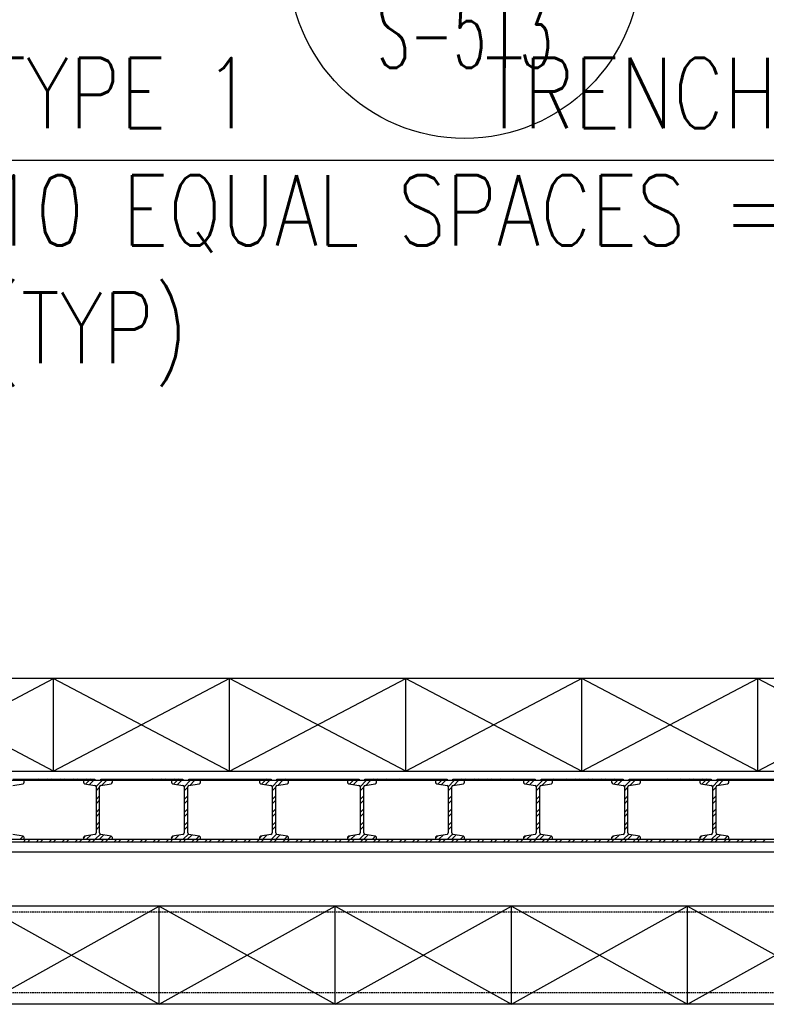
# Model space of a CAD drawing. Header units: inches. Extents: x -9715 to 32893, y -15613 to -1138.
# Tile 40 of 256: x 8875 to 9002, y -11911 to -11743. Entities that reach past the tile are written whole.
import ezdxf
from ezdxf.enums import TextEntityAlignment as Align

# ---------------------------------------------------------------- set-up
doc = ezdxf.new("R2010")
doc.units = ezdxf.units.IN
doc.header["$MEASUREMENT"] = 0
doc.linetypes.add('HIDDEN', pattern=[0.375, 0.25, -0.125])
doc.layers.get('0').update_dxf_attribs({"color": 252})
for name, color, linetype in [('DOOR', 1, 'Continuous'), ('HATCH', 1, 'Continuous'), ('S-ANNO-SYMB', 2, 'Continuous'), ('S-ANNO-TEXT', 2, 'Continuous'), ('S1', 2, 'Continuous'), ('S2', 7, 'Continuous'), ('S5', 1, 'Continuous')]:
    doc.layers.add(name, color=color, linetype=linetype)
doc.styles.add('125', font='romans.shx', dxfattribs={"width": 0.8, "height": 2})
doc.styles.add('ROMANS', font='ROMANS.shx', dxfattribs={"width": 0.8})
doc.styles.add('TITTEXTL', font='swiss.ttf', dxfattribs={"width": 0.8})

# ---------------------------------------------------------------- blocks, each defined once
blk = doc.blocks.new('X2')
at = {"layer": 'HATCH', "color": 1}
for p, q in [((60, -15.75), (30, 0)), ((30, -15.75), (60, 0)), ((60, 0), (90, -15.75)), ((90, 0), (60, -15.75)), ((120, -15.75), (90, 0)), ((90, -15.75), (120, 0)), ((120, 0), (150, -15.75)), ((150, 0), (120, -15.75)), ((180, -15.75), (150, 0)), ((150, -15.75), (180, 0)), ((180, 0), (210, -15.75)), ((210, 0), (180, -15.75))]:
    blk.add_line(p, q, dxfattribs=at)
blk = doc.blocks.new('Anno_Section_A2')
at = {"color": 0, "linetype": 'ByBlock', "lineweight": -2}
blk.add_line((2.5, 0), (-2.5, 0), dxfattribs=at)
blk.add_circle((0, 0), 2.5, dxfattribs=at)
at = {"color": 0, "linetype": 'ByBlock', "lineweight": -2, "style": 'ROMANS', "width": 0.8}
blk.add_attdef('NUMBER', text='', height=1, dxfattribs=at).set_placement((0, 0.5), align=Align.CENTER)
blk.add_attdef('SHEET', text='', height=0.75, dxfattribs=at).set_placement((0, -0.5), align=Align.TOP_CENTER)
blk = doc.blocks.new('DOOR')
at = {"layer": 'DOOR'}
for p, q in [((63.5, 5.25), (77.5, 5.25)), ((65.17, 5), (64.92, 5.25)), ((65.9, 5), (65.65, 5.25)), ((67.38, 5), (67.13, 5.25)), ((68.11, 5), (67.86, 5.25)), ((69.59, 5), (69.34, 5.25)), ((70.32, 5), (70.07, 5.25)), ((71.8, 5), (71.55, 5.25)), ((72.53, 5), (72.28, 5.25)), ((74.01, 5), (73.76, 5.25)), ((74.74, 5), (74.49, 5.25)), ((76.22, 5), (75.97, 5.25)), ((76.95, 5), (76.7, 5.25)), ((77.5, 5.25), (77.5, 5)), ((78.5, 5.25), (92.5, 5.25)), ((78.5, 5), (78.5, 5.25)), ((78.69, 5), (78.5, 5.19)), ((80.17, 5), (79.92, 5.25)), ((80.9, 5), (80.65, 5.25)), ((82.38, 5), (82.13, 5.25)), ((83.11, 5), (82.86, 5.25)), ((84.59, 5), (84.34, 5.25)), ((85.32, 5), (85.07, 5.25)), ((86.8, 5), (86.55, 5.25)), ((87.53, 5), (87.28, 5.25)), ((89.01, 5), (88.76, 5.25)), ((89.74, 5), (89.49, 5.25)), ((91.22, 5), (90.97, 5.25)), ((91.95, 5), (91.7, 5.25)), ((92.5, 5.25), (92.5, 5)), ((93.5, 5.25), (107.5, 5.25)), ((93.5, 5), (93.5, 5.25)), ((93.69, 5), (93.5, 5.19)), ((95.17, 5), (94.92, 5.25)), ((95.9, 5), (95.65, 5.25)), ((97.38, 5), (97.13, 5.25)), ((98.11, 5), (97.86, 5.25)), ((99.59, 5), (99.34, 5.25)), ((100.32, 5), (100.07, 5.25)), ((101.8, 5), (101.55, 5.25)), ((102.53, 5), (102.28, 5.25)), ((104.01, 5), (103.76, 5.25)), ((104.74, 5), (104.49, 5.25)), ((106.22, 5), (105.97, 5.25)), ((106.95, 5), (106.7, 5.25)), ((107.5, 5.25), (107.5, 5)), ((108.5, 5.25), (122.5, 5.25)), ((108.5, 5), (108.5, 5.25)), ((108.69, 5), (108.5, 5.19)), ((110.17, 5), (109.92, 5.25)), ((110.9, 5), (110.65, 5.25)), ((112.38, 5), (112.13, 5.25)), ((113.11, 5), (112.86, 5.25)), ((114.59, 5), (114.34, 5.25)), ((115.32, 5), (115.07, 5.25)), ((116.8, 5), (116.55, 5.25)), ((117.53, 5), (117.28, 5.25)), ((119.01, 5), (118.76, 5.25)), ((119.74, 5), (119.49, 5.25)), ((121.22, 5), (120.97, 5.25)), ((121.95, 5), (121.7, 5.25)), ((122.5, 5.25), (122.5, 5)), ((123.5, 5.25), (137.5, 5.25)), ((123.5, 5), (123.5, 5.25)), ((123.69, 5), (123.5, 5.19)), ((125.17, 5), (124.92, 5.25)), ((125.9, 5), (125.65, 5.25)), ((127.38, 5), (127.13, 5.25)), ((128.11, 5), (127.86, 5.25)), ((129.59, 5), (129.34, 5.25)), ((130.32, 5), (130.07, 5.25)), ((131.8, 5), (131.55, 5.25)), ((132.53, 5), (132.28, 5.25)), ((134.01, 5), (133.76, 5.25)), ((134.74, 5), (134.49, 5.25)), ((136.22, 5), (135.97, 5.25)), ((136.95, 5), (136.7, 5.25)), ((137.5, 5.25), (137.5, 5)), ((138.5, 5.25), (152.5, 5.25)), ((138.5, 5), (138.5, 5.25)), ((138.69, 5), (138.5, 5.19)), ((140.17, 5), (139.92, 5.25)), ((140.9, 5), (140.65, 5.25)), ((142.38, 5), (142.13, 5.25)), ((143.11, 5), (142.86, 5.25)), ((144.59, 5), (144.34, 5.25)), ((145.32, 5), (145.07, 5.25)), ((146.8, 5), (146.55, 5.25)), ((147.53, 5), (147.28, 5.25)), ((149.01, 5), (148.76, 5.25)), ((149.74, 5), (149.49, 5.25)), ((151.22, 5), (150.97, 5.25)), ((151.95, 5), (151.7, 5.25)), ((152.5, 5.25), (152.5, 5)), ((153.5, 5.25), (167.5, 5.25)), ((153.5, 5), (153.5, 5.25)), ((153.69, 5), (153.5, 5.19)), ((155.17, 5), (154.92, 5.25)), ((155.9, 5), (155.65, 5.25)), ((157.38, 5), (157.13, 5.25)), ((158.11, 5), (157.86, 5.25)), ((159.59, 5), (159.34, 5.25)), ((160.32, 5), (160.07, 5.25)), ((161.8, 5), (161.55, 5.25)), ((162.53, 5), (162.28, 5.25)), ((164.01, 5), (163.76, 5.25)), ((164.74, 5), (164.49, 5.25)), ((166.22, 5), (165.97, 5.25)), ((166.95, 5), (166.7, 5.25)), ((167.5, 5.25), (167.5, 5)), ((168.5, 5.25), (182.5, 5.25)), ((168.5, 5), (168.5, 5.25)), ((168.69, 5), (168.5, 5.19)), ((170.17, 5), (169.92, 5.25)), ((170.9, 5), (170.65, 5.25)), ((172.38, 5), (172.13, 5.25)), ((173.11, 5), (172.86, 5.25)), ((174.59, 5), (174.34, 5.25)), ((175.32, 5), (175.07, 5.25)), ((176.8, 5), (176.55, 5.25)), ((177.53, 5), (177.28, 5.25)), ((179.01, 5), (178.76, 5.25)), ((179.74, 5), (179.49, 5.25)), ((181.22, 5), (180.97, 5.25)), ((181.95, 5), (181.7, 5.25)), ((182.5, 5.25), (182.5, 5)), ((183.5, 5.25), (197.5, 5.25)), ((183.5, 5), (183.5, 5.25)), ((183.69, 5), (183.5, 5.19)), ((185.17, 5), (184.92, 5.25)), ((185.9, 5), (185.65, 5.25)), ((187.38, 5), (187.13, 5.25)), ((188.11, 5), (187.86, 5.25)), ((189.59, 5), (189.34, 5.25)), ((190.32, 5), (190.07, 5.25)), ((191.8, 5), (191.55, 5.25)), ((77.5, 5), (63.5, 5)), ((75.95, 4.43), (76.52, 5)), ((76.57, 4.32), (77.25, 5)), ((77.68, 3.96), (78.72, 5)), ((77.69, 3.23), (78.31, 3.85)), ((92.5, 5), (78.5, 5)), ((78.65, 4.18), (79.46, 5)), ((90.95, 4.43), (91.52, 5)), ((91.57, 4.32), (92.25, 5)), ((92.68, 3.96), (93.72, 5)), ((92.69, 3.23), (93.31, 3.85)), ((107.5, 5), (93.5, 5)), ((93.65, 4.18), (94.46, 5)), ((105.95, 4.43), (106.52, 5)), ((106.57, 4.32), (107.25, 5)), ((107.68, 3.96), (108.72, 5)), ((107.69, 3.23), (108.31, 3.85)), ((122.5, 5), (108.5, 5)), ((108.65, 4.18), (109.46, 5)), ((120.95, 4.43), (121.52, 5)), ((121.57, 4.32), (122.25, 5)), ((122.68, 3.96), (123.72, 5)), ((122.69, 3.23), (123.31, 3.85)), ((137.5, 5), (123.5, 5)), ((123.65, 4.18), (124.46, 5)), ((135.95, 4.43), (136.52, 5)), ((136.57, 4.32), (137.25, 5)), ((137.68, 3.96), (138.72, 5)), ((137.69, 3.23), (138.31, 3.85)), ((152.5, 5), (138.5, 5)), ((138.65, 4.18), (139.46, 5)), ((150.95, 4.43), (151.52, 5)), ((151.57, 4.32), (152.25, 5)), ((152.68, 3.96), (153.72, 5)), ((152.69, 3.23), (153.31, 3.85)), ((167.5, 5), (153.5, 5)), ((153.65, 4.18), (154.46, 5)), ((165.95, 4.43), (166.52, 5)), ((166.57, 4.32), (167.25, 5)), ((167.68, 3.96), (168.72, 5)), ((167.69, 3.23), (168.31, 3.85)), ((182.5, 5), (168.5, 5)), ((168.65, 4.18), (169.46, 5)), ((180.95, 4.43), (181.52, 5)), ((181.57, 4.32), (182.25, 5)), ((182.68, 3.96), (183.72, 5)), ((182.69, 3.23), (183.31, 3.85)), ((197.5, 5), (183.5, 5)), ((183.65, 4.18), (184.46, 5)), ((77.69, 1.75), (78.31, 2.38)), ((92.69, 1.75), (93.31, 2.38)), ((107.69, 1.75), (108.31, 2.38)), ((122.69, 1.75), (123.31, 2.38)), ((137.69, 1.75), (138.31, 2.38)), ((152.69, 1.75), (153.31, 2.38)), ((167.69, 1.75), (168.31, 2.38)), ((182.69, 1.75), (183.31, 2.38)), ((77.69, 1.02), (78.31, 1.64)), ((77.69, -0.46), (78.31, 0.17)), ((92.69, 1.02), (93.31, 1.64)), ((92.69, -0.46), (93.31, 0.17)), ((107.69, 1.02), (108.31, 1.64)), ((107.69, -0.46), (108.31, 0.17)), ((122.69, 1.02), (123.31, 1.64)), ((122.69, -0.46), (123.31, 0.17)), ((137.69, 1.02), (138.31, 1.64)), ((137.69, -0.46), (138.31, 0.17)), ((152.69, 1.02), (153.31, 1.64)), ((152.69, -0.46), (153.31, 0.17)), ((167.69, 1.02), (168.31, 1.64)), ((167.69, -0.46), (168.31, 0.17)), ((182.69, 1.02), (183.31, 1.64)), ((182.69, -0.46), (183.31, 0.17)), ((77.69, -1.19), (78.31, -0.57)), ((92.69, -1.19), (93.31, -0.57)), ((107.69, -1.19), (108.31, -0.57)), ((122.69, -1.19), (123.31, -0.57)), ((137.69, -1.19), (138.31, -0.57)), ((152.69, -1.19), (153.31, -0.57)), ((167.69, -1.19), (168.31, -0.57)), ((182.69, -1.19), (183.31, -0.57)), ((77.69, -2.67), (78.31, -2.04)), ((77.69, -3.4), (78.31, -2.78)), ((92.69, -2.67), (93.31, -2.04)), ((92.69, -3.4), (93.31, -2.78)), ((107.69, -2.67), (108.31, -2.04)), ((107.69, -3.4), (108.31, -2.78)), ((122.69, -2.67), (123.31, -2.04)), ((122.69, -3.4), (123.31, -2.78)), ((137.69, -2.67), (138.31, -2.04)), ((137.69, -3.4), (138.31, -2.78)), ((152.69, -2.67), (153.31, -2.04)), ((152.69, -3.4), (153.31, -2.78)), ((167.69, -2.67), (168.31, -2.04)), ((167.69, -3.4), (168.31, -2.78)), ((182.69, -2.67), (183.31, -2.04)), ((182.69, -3.4), (183.31, -2.78)), ((0.25, -5), (315.26, -5)), ((64.77, -5), (65.29, -4.48)), ((65.26, -5.5), (65.76, -5)), ((66, -5.5), (66.5, -5)), ((67.47, -5.5), (67.97, -5)), ((68.2, -5.5), (68.7, -5)), ((69.68, -5.5), (70.18, -5)), ((70.41, -5.5), (70.91, -5)), ((71.89, -5.5), (72.39, -5)), ((72.62, -5.5), (73.12, -5)), ((74.1, -5.5), (74.6, -5)), ((74.83, -5.5), (75.33, -5)), ((75.53, -4.83), (75.91, -4.44)), ((76.09, -5), (76.81, -4.28)), ((76.31, -5.5), (76.81, -5)), ((77.04, -5.5), (77.54, -5)), ((77.56, -5), (78.43, -4.13)), ((78.3, -5), (79.05, -4.26)), ((78.52, -5.5), (79.02, -5)), ((79.25, -5.5), (79.75, -5)), ((79.77, -5), (80.29, -4.48)), ((80.73, -5.5), (81.23, -5)), ((81.46, -5.5), (81.96, -5)), ((82.94, -5.5), (83.44, -5)), ((83.67, -5.5), (84.17, -5)), ((85.15, -5.5), (85.65, -5)), ((85.88, -5.5), (86.38, -5)), ((87.36, -5.5), (87.86, -5)), ((88.09, -5.5), (88.59, -5)), ((89.57, -5.5), (90.07, -5)), ((90.3, -5.5), (90.8, -5)), ((90.53, -4.83), (90.91, -4.44)), ((91.09, -5), (91.81, -4.28)), ((91.78, -5.5), (92.28, -5)), ((92.51, -5.5), (93.01, -5)), ((92.56, -5), (93.43, -4.13)), ((93.3, -5), (94.05, -4.26)), ((93.98, -5.5), (94.48, -5)), ((94.72, -5.5), (95.22, -5)), ((94.77, -5), (95.29, -4.48)), ((96.19, -5.5), (96.69, -5)), ((96.93, -5.5), (97.43, -5)), ((98.4, -5.5), (98.9, -5)), ((99.14, -5.5), (99.64, -5)), ((100.61, -5.5), (101.11, -5)), ((101.35, -5.5), (101.85, -5)), ((102.82, -5.5), (103.32, -5)), ((103.56, -5.5), (104.06, -5)), ((105.03, -5.5), (105.53, -5)), ((105.53, -4.83), (105.91, -4.44)), ((105.77, -5.5), (106.27, -5)), ((106.09, -5), (106.81, -4.28)), ((107.24, -5.5), (107.74, -5)), ((107.56, -5), (108.43, -4.13)), ((107.98, -5.5), (108.48, -5)), ((108.3, -5), (109.05, -4.26)), ((109.45, -5.5), (109.95, -5)), ((109.77, -5), (110.29, -4.48)), ((110.19, -5.5), (110.69, -5)), ((111.66, -5.5), (112.16, -5)), ((112.4, -5.5), (112.9, -5)), ((113.87, -5.5), (114.37, -5)), ((114.61, -5.5), (115.11, -5)), ((116.08, -5.5), (116.58, -5)), ((116.82, -5.5), (117.32, -5)), ((118.29, -5.5), (118.79, -5)), ((119.03, -5.5), (119.53, -5)), ((120.5, -5.5), (121, -5)), ((120.53, -4.83), (120.91, -4.44)), ((121.09, -5), (121.81, -4.28)), ((121.24, -5.5), (121.74, -5)), ((122.56, -5), (123.43, -4.13)), ((122.71, -5.5), (123.21, -5)), ((123.3, -5), (124.05, -4.26)), ((123.45, -5.5), (123.95, -5)), ((124.77, -5), (125.29, -4.48)), ((124.92, -5.5), (125.42, -5)), ((125.66, -5.5), (126.16, -5)), ((127.13, -5.5), (127.63, -5)), ((127.87, -5.5), (128.37, -5)), ((129.34, -5.5), (129.84, -5)), ((130.08, -5.5), (130.58, -5)), ((131.55, -5.5), (132.05, -5)), ((132.29, -5.5), (132.79, -5)), ((133.76, -5.5), (134.26, -5)), ((134.5, -5.5), (135, -5)), ((135.53, -4.83), (135.91, -4.44)), ((135.97, -5.5), (136.47, -5)), ((136.09, -5), (136.81, -4.28)), ((136.71, -5.5), (137.21, -5)), ((137.56, -5), (138.43, -4.13)), ((138.18, -5.5), (138.68, -5)), ((138.3, -5), (139.05, -4.26)), ((138.92, -5.5), (139.42, -5)), ((139.77, -5), (140.29, -4.48)), ((140.39, -5.5), (140.89, -5)), ((141.13, -5.5), (141.63, -5)), ((142.6, -5.5), (143.1, -5)), ((143.33, -5.5), (143.83, -5)), ((144.81, -5.5), (145.31, -5)), ((145.54, -5.5), (146.04, -5)), ((147.02, -5.5), (147.52, -5)), ((147.75, -5.5), (148.25, -5)), ((149.23, -5.5), (149.73, -5)), ((149.96, -5.5), (150.46, -5)), ((150.53, -4.83), (150.91, -4.44)), ((151.09, -5), (151.81, -4.28)), ((151.44, -5.5), (151.94, -5)), ((152.17, -5.5), (152.67, -5)), ((152.56, -5), (153.43, -4.13)), ((153.3, -5), (154.05, -4.26)), ((153.65, -5.5), (154.15, -5)), ((154.38, -5.5), (154.88, -5)), ((154.77, -5), (155.29, -4.48)), ((155.86, -5.5), (156.36, -5)), ((156.59, -5.5), (157.09, -5)), ((158.07, -5.5), (158.57, -5)), ((158.8, -5.5), (159.3, -5)), ((160.28, -5.5), (160.78, -5)), ((161.01, -5.5), (161.51, -5)), ((162.49, -5.5), (162.99, -5)), ((163.22, -5.5), (163.72, -5)), ((164.7, -5.5), (165.2, -5)), ((165.43, -5.5), (165.93, -5)), ((165.53, -4.83), (165.91, -4.44)), ((166.09, -5), (166.81, -4.28)), ((166.91, -5.5), (167.41, -5)), ((167.56, -5), (168.43, -4.13)), ((167.64, -5.5), (168.14, -5)), ((168.3, -5), (169.05, -4.26)), ((169.11, -5.5), (169.61, -5)), ((169.77, -5), (170.29, -4.48)), ((169.85, -5.5), (170.35, -5)), ((171.32, -5.5), (171.82, -5)), ((172.06, -5.5), (172.56, -5)), ((173.53, -5.5), (174.03, -5)), ((174.27, -5.5), (174.77, -5)), ((175.74, -5.5), (176.24, -5)), ((176.48, -5.5), (176.98, -5)), ((177.95, -5.5), (178.45, -5)), ((178.69, -5.5), (179.19, -5)), ((180.16, -5.5), (180.66, -5)), ((180.53, -4.83), (180.91, -4.44)), ((180.9, -5.5), (181.4, -5)), ((181.09, -5), (181.81, -4.28)), ((182.37, -5.5), (182.87, -5)), ((182.56, -5), (183.43, -4.13)), ((183.11, -5.5), (183.61, -5)), ((183.3, -5), (184.05, -4.26)), ((184.58, -5.5), (185.08, -5)), ((184.77, -5), (185.29, -4.48)), ((185.32, -5.5), (185.82, -5)), ((186.79, -5.5), (187.29, -5)), ((187.53, -5.5), (188.03, -5)), ((189, -5.5), (189.5, -5)), ((189.74, -5.5), (190.24, -5)), ((191.21, -5.5), (191.71, -5)), ((317.75, -5.5), (0.25, -5.5))]:
    blk.add_line(p, q, dxfattribs=at)
at = {"layer": 'DOOR', "linetype": 'Continuous'}
for p, q in [((65.47, 5), (60.53, 5)), ((63.52, 4.16), (65.27, 4.47)), ((65.47, 4.72), (65.47, 5)), ((80.47, 5), (75.53, 5)), ((75.53, 5), (75.53, 4.72)), ((75.73, 4.47), (77.48, 4.16)), ((77.69, 3.92), (77.69, -3.92)), ((78.31, -3.92), (78.31, 3.92)), ((78.52, 4.16), (80.27, 4.47)), ((80.47, 4.72), (80.47, 5)), ((95.47, 5), (90.53, 5)), ((90.53, 5), (90.53, 4.72)), ((90.73, 4.47), (92.48, 4.16)), ((92.69, 3.92), (92.69, -3.92)), ((93.31, -3.92), (93.31, 3.92)), ((93.52, 4.16), (95.27, 4.47)), ((95.47, 4.72), (95.47, 5)), ((110.47, 5), (105.53, 5)), ((105.53, 5), (105.53, 4.72)), ((105.73, 4.47), (107.48, 4.16)), ((107.69, 3.92), (107.69, -3.92)), ((108.31, -3.92), (108.31, 3.92)), ((108.52, 4.16), (110.27, 4.47)), ((110.47, 4.72), (110.47, 5)), ((125.47, 5), (120.53, 5)), ((120.53, 5), (120.53, 4.72)), ((120.73, 4.47), (122.48, 4.16)), ((122.69, 3.92), (122.69, -3.92)), ((123.31, -3.92), (123.31, 3.92)), ((123.52, 4.16), (125.27, 4.47)), ((125.47, 4.72), (125.47, 5)), ((140.47, 5), (135.53, 5)), ((135.53, 5), (135.53, 4.72)), ((135.73, 4.47), (137.48, 4.16)), ((137.69, 3.92), (137.69, -3.92)), ((138.31, -3.92), (138.31, 3.92)), ((138.52, 4.16), (140.27, 4.47)), ((140.47, 4.72), (140.47, 5)), ((155.47, 5), (150.53, 5)), ((150.53, 5), (150.53, 4.72)), ((150.73, 4.47), (152.48, 4.16)), ((152.69, 3.92), (152.69, -3.92)), ((153.31, -3.92), (153.31, 3.92)), ((153.52, 4.16), (155.27, 4.47)), ((155.47, 4.72), (155.47, 5)), ((170.47, 5), (165.53, 5)), ((165.53, 5), (165.53, 4.72)), ((165.73, 4.47), (167.48, 4.16)), ((167.69, 3.92), (167.69, -3.92)), ((168.31, -3.92), (168.31, 3.92)), ((168.52, 4.16), (170.27, 4.47)), ((170.47, 4.72), (170.47, 5)), ((185.47, 5), (180.53, 5)), ((180.53, 5), (180.53, 4.72)), ((180.73, 4.47), (182.48, 4.16)), ((182.69, 3.92), (182.69, -3.92)), ((183.31, -3.92), (183.31, 3.92)), ((183.52, 4.16), (185.27, 4.47)), ((185.47, 4.72), (185.47, 5)), ((60.53, -5), (65.47, -5)), ((65.27, -4.47), (63.52, -4.16)), ((65.47, -5), (65.47, -4.72)), ((75.53, -4.72), (75.53, -5)), ((75.53, -5), (80.47, -5)), ((77.48, -4.16), (75.73, -4.47)), ((80.27, -4.47), (78.52, -4.16)), ((80.47, -5), (80.47, -4.72)), ((90.53, -4.72), (90.53, -5)), ((90.53, -5), (95.47, -5)), ((92.48, -4.16), (90.73, -4.47)), ((95.27, -4.47), (93.52, -4.16)), ((95.47, -5), (95.47, -4.72)), ((105.53, -4.72), (105.53, -5)), ((105.53, -5), (110.47, -5)), ((107.48, -4.16), (105.73, -4.47)), ((110.27, -4.47), (108.52, -4.16)), ((110.47, -5), (110.47, -4.72)), ((120.53, -4.72), (120.53, -5)), ((120.53, -5), (125.47, -5)), ((122.48, -4.16), (120.73, -4.47)), ((125.27, -4.47), (123.52, -4.16)), ((125.47, -5), (125.47, -4.72)), ((135.53, -4.72), (135.53, -5)), ((135.53, -5), (140.47, -5)), ((137.48, -4.16), (135.73, -4.47)), ((140.27, -4.47), (138.52, -4.16)), ((140.47, -5), (140.47, -4.72)), ((150.53, -4.72), (150.53, -5)), ((150.53, -5), (155.47, -5)), ((152.48, -4.16), (150.73, -4.47)), ((155.27, -4.47), (153.52, -4.16)), ((155.47, -5), (155.47, -4.72)), ((165.53, -4.72), (165.53, -5)), ((165.53, -5), (170.47, -5)), ((167.48, -4.16), (165.73, -4.47)), ((170.27, -4.47), (168.52, -4.16)), ((170.47, -5), (170.47, -4.72)), ((180.53, -4.72), (180.53, -5)), ((180.53, -5), (185.47, -5)), ((182.48, -4.16), (180.73, -4.47)), ((185.27, -4.47), (183.52, -4.16)), ((185.47, -5), (185.47, -4.72))]:
    blk.add_line(p, q, dxfattribs=at)
for centre, start, end in [((65.22, 4.72), 280.0829, 360), ((75.78, 4.72), 180, 259.9171), ((77.44, 3.92), 0, 79.9171), ((78.56, 3.92), 100.0829, 180), ((80.22, 4.72), 280.0829, 360), ((90.78, 4.72), 180, 259.9171), ((92.44, 3.92), 0, 79.9171), ((93.56, 3.92), 100.0829, 180), ((95.22, 4.72), 280.0829, 360), ((105.78, 4.72), 180, 259.9171), ((107.44, 3.92), 0, 79.9171), ((108.56, 3.92), 100.0829, 180), ((110.22, 4.72), 280.0829, 360), ((120.78, 4.72), 180, 259.9171), ((122.44, 3.92), 0, 79.9171), ((123.56, 3.92), 100.0829, 180), ((125.22, 4.72), 280.0829, 360), ((135.78, 4.72), 180, 259.9171), ((137.44, 3.92), 0, 79.9171), ((138.56, 3.92), 100.0829, 180), ((140.22, 4.72), 280.0829, 360), ((150.78, 4.72), 180, 259.9171), ((152.44, 3.92), 0, 79.9171), ((153.56, 3.92), 100.0829, 180), ((155.22, 4.72), 280.0829, 360), ((165.78, 4.72), 180, 259.9171), ((167.44, 3.92), 0, 79.9171), ((168.56, 3.92), 100.0829, 180), ((170.22, 4.72), 280.0829, 360), ((180.78, 4.72), 180, 259.9171), ((182.44, 3.92), 0, 79.9171), ((183.56, 3.92), 100.0829, 180), ((185.22, 4.72), 280.0829, 360), ((65.22, -4.72), 0, 79.9171), ((75.78, -4.72), 100.0829, 180), ((77.44, -3.92), 280.0829, 0), ((78.56, -3.92), 180, 259.9171), ((80.22, -4.72), 0, 79.9171), ((90.78, -4.72), 100.0829, 180), ((92.44, -3.92), 280.0829, 0), ((93.56, -3.92), 180, 259.9171), ((95.22, -4.72), 0, 79.9171), ((105.78, -4.72), 100.0829, 180), ((107.44, -3.92), 280.0829, 0), ((108.56, -3.92), 180, 259.9171), ((110.22, -4.72), 0, 79.9171), ((120.78, -4.72), 100.0829, 180), ((122.44, -3.92), 280.0829, 0), ((123.56, -3.92), 180, 259.9171), ((125.22, -4.72), 0, 79.9171), ((135.78, -4.72), 100.0829, 180), ((137.44, -3.92), 280.0829, 0), ((138.56, -3.92), 180, 259.9171), ((140.22, -4.72), 0, 79.9171), ((150.78, -4.72), 100.0829, 180), ((152.44, -3.92), 280.0829, 0), ((153.56, -3.92), 180, 259.9171), ((155.22, -4.72), 0, 79.9171), ((165.78, -4.72), 100.0829, 180), ((167.44, -3.92), 280.0829, 0), ((168.56, -3.92), 180, 259.9171), ((170.22, -4.72), 0, 79.9171), ((180.78, -4.72), 100.0829, 180), ((182.44, -3.92), 280.0829, 0), ((183.56, -3.92), 180, 259.9171), ((185.22, -4.72), 0, 79.9171)]:
    blk.add_arc(centre, 0.25, start, end, dxfattribs=at)

msp = doc.modelspace()

# ---------------------------------------------------------------- linework, layer by layer
at = {"layer": 'S1', "color": 2}
msp.add_line((8808.86525, -11885.0183), (9129.86525, -11885.0183), dxfattribs=at)
at = {"layer": 'S1', "color": 1, "linetype": 'HIDDEN'}
for p, q in [((8747.86525, -11895.2683), (9070.86525, -11895.2683)), ((8747.86525, -11909.0183), (9078.57085, -11909.0183))]:
    msp.add_line(p, q, dxfattribs=at)
at = {"layer": 'S2', "color": 4}
for p, q in [((8880.86525, -11871.2683), (8880.86525, -11855.5183)), ((8910.86525, -11871.2683), (8910.86525, -11855.5183)), ((8940.86525, -11871.2683), (8940.86525, -11855.5183)), ((8970.86525, -11871.2683), (8970.86525, -11855.5183)), ((9000.86525, -11871.2683), (9000.86525, -11855.5183)), ((9078.86525, -11894.2683), (8745.86525, -11894.2683)), ((8898.86525, -11911.0183), (8898.86525, -11894.2683)), ((8928.86525, -11911.0183), (8928.86525, -11894.2683)), ((8958.86525, -11911.0183), (8958.86525, -11894.2683)), ((8988.86525, -11911.0183), (8988.86525, -11894.2683)), ((9078.86525, -11911.0183), (8745.86525, -11911.0183))]:
    msp.add_line(p, q, dxfattribs=at)
at = {"layer": 'S2', "color": 1}
for p, q in [((8868.86525, -11894.2683), (8898.86525, -11911.0183)), ((8868.86525, -11911.0183), (8898.86525, -11894.2683)), ((8898.86525, -11911.0183), (8928.86525, -11894.2683)), ((8898.86525, -11894.2683), (8928.86525, -11911.0183)), ((8928.86525, -11894.2683), (8958.86525, -11911.0183)), ((8928.86525, -11911.0183), (8958.86525, -11894.2683)), ((8958.86525, -11911.0183), (8988.86525, -11894.2683)), ((8958.86525, -11894.2683), (8988.86525, -11911.0183)), ((8988.86525, -11894.2683), (9018.86525, -11911.0183)), ((8988.86525, -11911.0183), (9018.86525, -11894.2683))]:
    msp.add_line(p, q, dxfattribs=at)
at = {"layer": 'S2', "color": 4}
msp.add_lwpolyline([(8820.86525, -11871.2683), (9120.86525, -11871.2683), (9120.86525, -11855.5183), (8820.86525, -11855.5183)], close=True, dxfattribs=at)
at = {"layer": 'S5', "color": 1}
msp.add_line((8820.86525, -11767.15642), (9120.86525, -11767.15642), dxfattribs=at)

# ---------------------------------------------------------------- block references
at = {"layer": 'DOOR'}
msp.add_blockref('DOOR', (8810.41704, -11877.89251), dxfattribs=at)
at = {"layer": 'S-ANNO-SYMB'}
ref = msp.add_blockref('Anno_Section_A2', (8950.91525, -11733.45381), dxfattribs=dict(at, xscale=12, yscale=12, zscale=11.99999999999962))
ref.add_attrib('NUMBER', 'A2', dxfattribs={"layer": '0', "color": 0, "linetype": 'ByBlock', "lineweight": -2, "height": 15, "style": 'TITTEXTL', "width": 0.796875}).set_placement((8950.91525, -11727.45381, 250), align=Align.CENTER)
ref.add_attrib('SHEET', 'S-513', dxfattribs={"layer": '0', "color": 0, "linetype": 'ByBlock', "lineweight": -2, "height": 12, "style": 'ROMANS', "width": 0.55}).set_placement((8950.91525, -11739.45381, 250), align=Align.TOP_CENTER)
at = {"layer": 'S2', "color": 1}
msp.add_blockref('X2', (8820.86525, -11855.5183), dxfattribs=at)

# ---------------------------------------------------------------- texts
at = {"layer": 'S-ANNO-TEXT', "insert": (8869.58029, -11749.73188), "char_height": 12.0000005, "width": 268.464751, "attachment_point": 1, "style": '125'}
msp.add_mtext('TYPE 1      TRENCH COVERS \\P10 EQUAL SPACES = 25\'-0" \\P(TYP)', dxfattribs=at)

doc.saveas('drawing.dxf')
